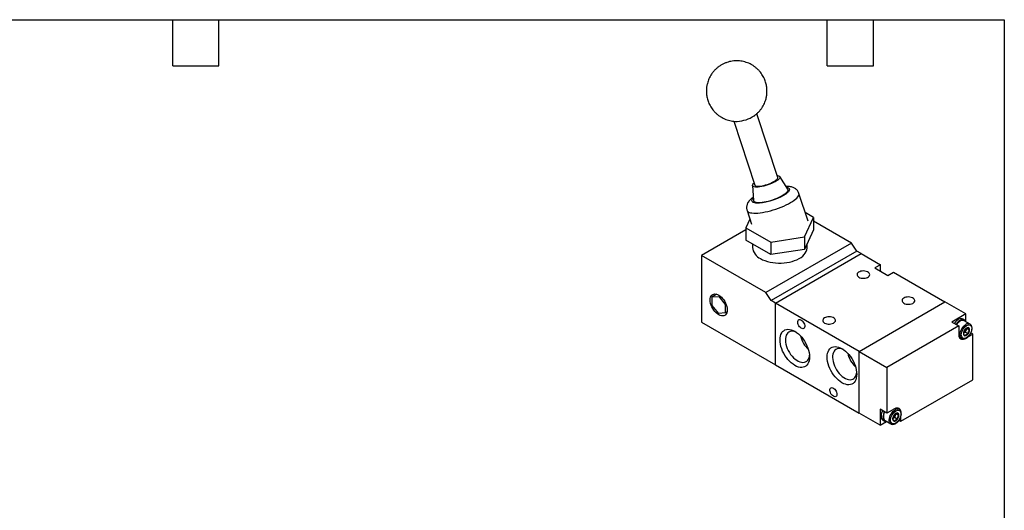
# Model space of a CAD drawing. Header units: millimetres. Extents: x 13 to 546, y 13 to 419.
# Tile 3 of 3: x 221 to 546, y 257 to 419. Entities that reach past the tile are written whole.
import ezdxf

# ---------------------------------------------------------------- set-up
doc = ezdxf.new("R2010")
doc.units = ezdxf.units.MM
doc.header["$LTSCALE"] = 2
doc.layers.add('TEXT', color=140, linetype='Continuous', lineweight=25)

msp = doc.modelspace()

# ---------------------------------------------------------------- linework, layer by layer
for p, q in [((471.362649, 367.029398), (464.470956, 388.074461)), ((456.866539, 385.589934), (463.759923, 364.539709)), ((474.704719, 363.199552), (472.036774, 367.351386)), ((463.02592, 364.400573), (463.330633, 359.474844)), ((481.351004, 352.594371), (478.355625, 361.741315)), ((461.249491, 356.139515), (462.736656, 351.598182)), ((483.197381, 353.82155), (480.425034, 355.421992)), ((462.208488, 353.21104), (460.890279, 350.371003)), ((480.208796, 347.382742), (483.197381, 353.82155)), ((483.197381, 353.82155), (483.197381, 349.738846)), ((495.731907, 345.359583), (483.197381, 352.595611)), ((460.890279, 349.738183), (446.234432, 341.277542)), ((460.890279, 350.371003), (469.055245, 345.657469)), ((460.890279, 350.371003), (460.890279, 346.288299)), ((483.197381, 349.738846), (480.208796, 343.300038)), ((469.055245, 341.574765), (460.890279, 346.288299)), ((463.04383, 345.045081), (463.04383, 343.930869)), ((495.731907, 345.359583), (467.447636, 329.031421)), ((469.055245, 345.657469), (480.208796, 347.382742)), ((469.055245, 345.657469), (469.055245, 341.574765)), ((480.208796, 347.382742), (480.208796, 343.300038)), ((481.04383, 343.930869), (481.04383, 345.099092)), ((497.499674, 342.705991), (495.731907, 345.359583)), ((446.234432, 341.277542), (446.234432, 319.23094)), ((467.447636, 329.031421), (446.234432, 341.277542)), ((480.208796, 343.300038), (469.055245, 341.574765)), ((497.499674, 342.705991), (469.215403, 326.377829)), ((470.629616, 325.561421), (498.913888, 341.889583)), ((498.913888, 341.889583), (497.499674, 342.705991)), ((498.913888, 341.889583), (505.277849, 338.215746)), ((505.277849, 338.215746), (503.439371, 337.154416)), ((505.277849, 336.174394), (505.277849, 338.215746)), ((503.439371, 337.154416), (507.682012, 334.705192)), ((505.207425, 336.13374), (505.277849, 336.174394)), ((505.277849, 336.174394), (505.279017, 336.092411)), ((507.682012, 334.705192), (509.520489, 335.766522)), ((509.520489, 335.766522), (526.491052, 325.969625)), ((451.291472, 328.464506), (449.769966, 327.586159)), ((469.215403, 326.377829), (467.447636, 329.031421)), ((449.769966, 327.586159), (451.891287, 327.775837)), ((449.769966, 324.757579), (449.769966, 327.586159)), ((452.231889, 327.972462), (451.891287, 327.775837)), ((451.891287, 327.775837), (454.012607, 325.136935)), ((454.275874, 325.288916), (454.012607, 325.136935)), ((454.012607, 325.136935), (454.012607, 322.308354)), ((470.629616, 325.561421), (469.215403, 326.377829)), ((470.629616, 305.1479), (470.629616, 325.561421)), ((498.206781, 309.641463), (470.629616, 325.561421)), ((498.206781, 309.641463), (526.491052, 325.969625)), ((533.420698, 321.969225), (526.491052, 325.969625)), ((451.891287, 322.118676), (449.769966, 324.757579)), ((454.012607, 322.308354), (451.891287, 322.118676)), ((454.637193, 322.66892), (454.012607, 322.308354)), ((533.420698, 321.969225), (528.824504, 319.315899)), ((533.420698, 319.525971), (533.420698, 321.969225)), ((446.234432, 319.23094), (470.629616, 305.1479)), ((528.824504, 319.315899), (531.087246, 318.009646)), ((533.011388, 319.954201), (532.445703, 320.280765)), ((534.795587, 318.635538), (532.886398, 319.737689)), ((531.087246, 318.009646), (507.399169, 304.33481)), ((531.087246, 318.009646), (531.087246, 315.151753)), ((532.713592, 315.641432), (532.612634, 315.58315)), ((532.615737, 315.591216), (532.713592, 315.641432)), ((533.223902, 315.936028), (532.713592, 315.641432)), ((533.479057, 316.593664), (533.223902, 315.936028)), ((534.134844, 315.410152), (533.223902, 315.936028)), ((533.734212, 317.2513), (533.479057, 316.593664)), ((533.734212, 317.2513), (534.645154, 316.725424)), ((534.235029, 314.519307), (535.68344, 315.355457)), ((535.68344, 315.355457), (535.065446, 315.712217)), ((535.68344, 300.249452), (535.68344, 315.355457)), ((531.234151, 314.340831), (532.04581, 313.872269)), ((532.083038, 313.851912), (532.04581, 313.872269)), ((498.206781, 309.641463), (507.399169, 304.33481)), ((498.206781, 289.227942), (498.206781, 309.641463)), ((470.629616, 305.1479), (498.206781, 289.227942)), ((507.399169, 304.33481), (507.399169, 289.228805)), ((511.995363, 286.574616), (535.68344, 300.249452)), ((505.136427, 285.227542), (498.206781, 289.227942)), ((507.399169, 289.228805), (505.136427, 290.535058)), ((505.136427, 290.535058), (505.136427, 285.227542)), ((509.874043, 290.657519), (507.399169, 289.228805)), ((510.399689, 289.082831), (510.144533, 288.425195)), ((510.399689, 289.082831), (511.31063, 288.556956)), ((511.461063, 290.46707), (510.649403, 290.935631)), ((505.136427, 285.227542), (507.252514, 286.449133)), ((506.111423, 286.916003), (506.677108, 286.58944)), ((506.802098, 286.805952), (508.711286, 285.703801)), ((509.379068, 287.472963), (509.27811, 287.414682)), ((509.281213, 287.422747), (509.379068, 287.472963)), ((509.889378, 287.767559), (509.379068, 287.472963)), ((510.144533, 288.425195), (509.889378, 287.767559)), ((510.80032, 287.241684), (509.889378, 287.767559)), ((511.379877, 286.929928), (511.995363, 286.574616)), ((511.995363, 286.574616), (511.995363, 288.242279)), ((508.748514, 285.683443), (508.711286, 285.703801))]:
    msp.add_line(p, q)
at = {"flags": 128}
for points in [[(471.139528, 367.71074), (471.330134, 367.687002), (471.657523, 367.608562), (471.897607, 367.491247), (472.04527, 367.337557), (472.097365, 367.150767), (472.052782, 366.934858), (471.912469, 366.694433), (471.679419, 366.434615), (471.358598, 366.160942), (470.956844, 365.879248), (470.48272, 365.595535), (469.94633, 365.31585), (469.359107, 365.046156), (468.733567, 364.792198), (468.083041, 364.559392), (467.421396, 364.352697), (466.762732, 364.17652), (466.121087, 364.034615), (465.510138, 363.930008), (464.942906, 363.864926), (464.43148, 363.840759), (463.98676, 363.858019), (463.618225, 363.916341), (463.33373, 364.01448), (463.139337, 364.150346), (463.039191, 364.321041), (463.035425, 364.522929), (463.128121, 364.751706), (463.315301, 365.002497), (463.536802, 365.221051)], [(463.759923, 364.539709), (463.766297, 364.522058), (463.877368, 364.374873), (464.07915, 364.262398), (464.366674, 364.187404), (464.732859, 364.151737), (465.16869, 364.156276), (465.663434, 364.200908), (466.20491, 364.284534), (466.779784, 364.405096), (467.373902, 364.559625), (467.972633, 364.744316), (468.561236, 364.954621), (469.125217, 365.185361), (469.650688, 365.430856), (470.124712, 365.68506), (470.535615, 365.941713), (470.873281, 366.194497), (471.129394, 366.437187), (471.297649, 366.663807), (471.373902, 366.868776), (471.362649, 367.029398)], [(474.316855, 363.803143), (474.332909, 363.801405), (474.862278, 363.629314), (475.1819, 363.354145), (475.250968, 362.983656), (475.05711, 362.538397), (474.868561, 362.298876), (474.620397, 362.048144), (473.987829, 361.545624), (473.221034, 361.060117), (472.315154, 360.580009), (471.236728, 360.094793), (470.026946, 359.634545), (468.750968, 359.231286), (467.487912, 358.912501), (466.890775, 358.791494), (466.315303, 358.69525), (465.293984, 358.583345), (464.459273, 358.568468), (464.459273, 358.568468)], [(461.249491, 356.139515), (461.263832, 356.099801), (461.407352, 355.87071), (461.642852, 355.675251), (461.967752, 355.515566), (462.378491, 355.393404), (462.87057, 355.310104), (463.438597, 355.266579), (464.076349, 355.263304), (464.776839, 355.300317), (465.532391, 355.377212), (466.334728, 355.493146), (467.17506, 355.646849), (468.044179, 355.836637), (468.932563, 356.06043), (469.830479, 356.315777), (470.728089, 356.599881), (471.615559, 356.909627), (472.483165, 357.241624), (473.321402, 357.592233), (474.121085, 357.957612), (474.873454, 358.33376), (475.570266, 358.716554), (476.203884, 359.101801), (476.767369, 359.485279), (477.254546, 359.862788), (477.660077, 360.230192), (477.97952, 360.583464), (478.209374, 360.918735), (478.347121, 361.23233), (478.391252, 361.520815), (478.355625, 361.741315)], [(463.330633, 359.474844), (463.332398, 359.453585), (463.402104, 359.250545), (463.564637, 359.079873), (463.81733, 358.944371), (464.156033, 358.846265), (464.575185, 358.787164), (465.067903, 358.768041), (465.626096, 358.789207), (466.2406, 358.850317), (466.901323, 358.950367), (467.597418, 359.087713), (468.317454, 359.260101), (469.049608, 359.464699), (469.781858, 359.698149), (470.502181, 359.956618), (471.198749, 360.23586), (471.860124, 360.531292), (472.475447, 360.838062), (473.034614, 361.151132), (473.528443, 361.465363), (473.948826, 361.775594), (474.288861, 362.076732), (474.542963, 362.363832), (474.706961, 362.63218), (474.778161, 362.877369), (474.755395, 363.095374), (474.704719, 363.199552)], [(465.679869, 340.257032), (466.379946, 339.893137), (467.142079, 339.573481), (467.957915, 339.301565), (468.818518, 339.080368), (469.714458, 338.912315), (470.63592, 338.799246), (471.572806, 338.7424), (472.514853, 338.7424), (473.45174, 338.799246), (474.373201, 338.912315), (475.269141, 339.080368), (476.129744, 339.301565), (476.945581, 339.573481), (477.707713, 339.893137), (478.407791, 340.257032), (479.038144, 340.661178), (479.591865, 341.101148), (480.062889, 341.57212), (480.446054, 342.068936), (480.737162, 342.586151), (480.933025, 343.118099), (481.031496, 343.658952), (481.04383, 343.930869)], [(498.13607, 334.092885), (498.490002, 333.928648), (498.896817, 333.812174), (499.337494, 333.748908), (499.791428, 333.741809), (500.237392, 333.791209), (500.654534, 333.894799), (501.023349, 334.047733), (501.326591, 334.242862), (501.550082, 334.471062), (501.68337, 334.721661), (501.720224, 334.982942), (501.658921, 335.242689), (501.502326, 335.488755), (501.257762, 335.709635), (500.936665, 335.895), (500.554049, 336.036184), (500.127804, 336.126584), (499.677861, 336.161974), (499.225259, 336.140698), (498.791161, 336.063752), (498.395866, 335.934734), (498.057856, 335.759676), (497.792936, 335.546764), (497.613495, 335.305953), (497.527922, 335.048503), (497.540219, 334.786453), (497.64981, 334.532055), (497.851572, 334.297206), (498.13607, 334.092885)], [(451.891287, 328.193007), (452.330985, 327.899214), (452.759856, 327.532734), (453.16734, 327.102591), (453.543404, 326.619377), (453.878787, 326.094989), (454.165231, 325.542341), (454.395683, 324.975039), (454.564468, 324.407054), (454.667431, 323.85237), (454.702036, 323.324646), (454.667431, 322.836876), (454.564468, 322.40107), (454.395683, 322.02796), (454.165231, 321.726733), (453.878787, 321.504806), (453.543404, 321.367643), (453.16734, 321.318623), (452.759856, 321.358951), (452.330985, 321.487635), (451.891287, 321.701507), (451.451589, 321.9953), (451.022717, 322.36178), (450.615233, 322.791923), (450.23917, 323.275137), (449.903787, 323.799525), (449.617343, 324.352173), (449.386891, 324.919474), (449.218105, 325.48746), (449.115142, 326.042144), (449.080537, 326.569868), (449.115142, 327.057638), (449.218105, 327.493444), (449.386891, 327.866553), (449.617343, 328.167781), (449.903787, 328.389708), (450.23917, 328.52687), (450.615233, 328.575891), (451.022717, 328.535563), (451.451589, 328.406878), (451.891287, 328.193007)], [(512.985313, 325.5206), (513.339244, 325.356363), (513.74606, 325.239888), (514.186737, 325.176623), (514.64067, 325.169524), (515.086634, 325.218924), (515.503776, 325.322513), (515.872591, 325.475448), (516.175833, 325.670577), (516.399324, 325.898776), (516.532612, 326.149376), (516.569467, 326.410657), (516.508163, 326.670404), (516.351568, 326.91647), (516.107005, 327.13735), (515.785908, 327.322715), (515.403291, 327.463899), (514.977046, 327.554299), (514.527103, 327.589688), (514.074502, 327.568413), (513.640404, 327.491467), (513.245108, 327.362449), (512.907098, 327.187391), (512.642179, 326.974478), (512.462737, 326.733667), (512.377164, 326.476218), (512.389461, 326.214168), (512.499053, 325.95977), (512.700814, 325.724921), (512.985313, 325.5206)], [(479.114898, 317.274328), (478.824745, 317.484157), (478.552823, 317.765458), (478.316219, 318.100554), (478.129798, 318.468391), (478.005275, 318.845855), (477.950474, 319.20923), (477.968837, 319.535684), (478.059212, 319.804703), (478.21592, 319.999385), (478.429113, 320.107497), (478.685397, 320.122246), (478.968668, 320.042705), (479.261127, 319.873872), (479.544398, 319.626355), (479.800682, 319.315707), (480.013876, 318.961448), (480.170583, 318.585835), (480.260958, 318.212471), (480.279322, 317.864815), (480.22452, 317.564712), (480.099997, 317.331019), (479.913577, 317.178419), (479.676972, 317.1165), (479.405051, 317.149154), (479.114898, 317.274328)], [(486.822362, 318.989335), (487.176293, 318.825098), (487.583109, 318.708623), (488.023786, 318.645358), (488.477719, 318.638259), (488.923683, 318.687659), (489.340825, 318.791248), (489.70964, 318.944183), (490.012882, 319.139312), (490.236373, 319.367512), (490.369662, 319.618111), (490.406516, 319.879392), (490.345212, 320.139139), (490.188618, 320.385205), (489.944054, 320.606085), (489.622957, 320.79145), (489.24034, 320.932634), (488.814095, 321.023034), (488.364153, 321.058424), (487.911551, 321.037148), (487.477453, 320.960202), (487.082157, 320.831184), (486.744147, 320.656126), (486.479228, 320.443214), (486.299786, 320.202403), (486.214213, 319.944953), (486.22651, 319.682903), (486.336102, 319.428505), (486.537863, 319.193656), (486.822362, 318.989335)], [(532.445703, 320.280765), (532.224206, 320.375453), (531.891379, 320.421287), (531.526352, 320.373859), (531.141555, 320.234784), (530.750094, 320.008798), (530.365298, 319.703597), (530.000271, 319.329573), (529.667444, 318.899465), (529.633128, 318.84909)], [(533.485926, 319.391589), (533.315093, 319.686801), (533.079185, 319.911354), (532.789891, 320.048889), (532.457064, 320.094723), (532.092037, 320.047295), (531.707241, 319.90822), (531.315779, 319.682235), (530.930983, 319.377033), (530.565956, 319.00301), (530.233129, 318.572902), (530.198813, 318.522527)], [(532.04581, 313.872269), (531.95111, 313.935047), (531.736674, 314.158994), (531.583103, 314.458656), (531.495947, 314.823203), (531.478357, 315.239459), (531.530968, 315.69238), (531.651879, 316.165595), (531.83672, 316.642003), (532.07881, 317.104383), (532.369399, 317.536025), (532.697985, 317.921328), (533.052691, 318.246366), (533.420698, 318.499391)], [(476.993577, 316.253453), (477.58168, 315.872869), (478.161207, 315.415677), (478.723708, 314.888543), (479.260979, 314.299154), (479.765186, 313.656105), (480.228977, 312.968772), (480.645589, 312.24718), (481.008946, 311.50185), (481.31375, 310.74365), (481.555556, 309.983637), (481.730838, 309.232894), (481.83704, 308.502369), (481.872614, 307.802713), (481.83704, 307.14413), (481.730838, 306.536223), (481.555556, 305.987856), (481.31375, 305.507027), (481.008946, 305.100747), (480.645589, 304.774939), (480.228977, 304.534356), (479.765186, 304.382506), (479.260979, 304.321602), (478.723708, 304.352533), (478.161207, 304.474849), (477.58168, 304.686764), (476.993577, 304.985189), (476.405474, 305.365773), (475.825947, 305.822965), (475.263447, 306.350099), (474.726176, 306.939488), (474.221969, 307.582537), (473.758177, 308.26987), (473.341566, 308.991462), (472.978209, 309.736792), (472.673405, 310.494992), (472.431599, 311.255005), (472.256316, 312.005748), (472.150114, 312.736273), (472.114541, 313.435929), (472.150114, 314.094512), (472.256316, 314.702419), (472.431599, 315.250786), (472.673405, 315.731615), (472.978209, 316.137895), (473.341566, 316.463703), (473.758177, 316.704286), (474.221969, 316.856136), (474.726176, 316.91704), (475.263447, 316.886109), (475.825947, 316.763793), (476.405474, 316.551878), (476.993577, 316.253453)], [(477.461998, 315.957013), (477.352432, 316.005028), (476.830296, 316.183897), (476.326964, 316.272639), (475.851418, 316.269672), (475.412145, 316.175047), (475.016984, 315.990453), (474.672985, 315.719185), (474.386288, 315.366084), (474.162008, 314.937449), (474.004149, 314.440931), (473.915527, 313.88539), (473.897723, 313.280739), (473.951055, 312.637769), (474.074572, 311.967952), (474.266069, 311.283243), (474.522129, 310.595859), (474.838183, 309.918068), (475.20859, 309.261964), (475.626741, 308.639255), (476.085174, 308.061054), (476.575708, 307.537679), (477.08959, 307.07847), (477.617648, 306.69162), (478.150461, 306.384034), (478.67852, 306.1612), (479.192401, 306.027094), (479.682935, 305.984111), (480.141368, 306.033016), (480.559519, 306.172938), (480.929927, 306.401379), (481.245981, 306.714262), (481.502041, 307.106005), (481.693538, 307.569617), (481.817055, 308.096824), (481.850152, 308.355684)], [(531.087246, 315.151753), (531.128007, 314.697386), (531.248722, 314.307541), (531.444753, 313.9972), (531.708566, 313.778289), (532.030024, 313.65922), (532.396772, 313.64457), (532.62047, 313.683259)], [(534.667823, 316.728931), (534.632556, 317.017905), (534.52916, 317.246468), (534.364681, 317.399044), (534.150327, 317.465235), (533.900706, 317.44053), (533.632831, 317.326613), (533.364955, 317.131248), (533.115334, 316.867747), (532.900981, 316.554068), (532.736501, 316.211588), (532.633105, 315.863646), (532.597838, 315.533954), (532.633105, 315.24498), (532.736501, 315.016417), (532.900981, 314.863841), (533.115334, 314.79765), (533.364955, 314.822355), (533.632831, 314.936272), (533.900706, 315.131638), (534.150327, 315.395138), (534.364681, 315.708817), (534.52916, 316.051297), (534.632556, 316.399239), (534.667823, 316.728931)], [(492.549927, 310.539127), (493.138029, 310.158543), (493.717556, 309.701351), (494.280057, 309.174217), (494.817328, 308.584828), (495.321535, 307.941779), (495.785326, 307.254447), (496.201938, 306.532854), (496.565295, 305.787524), (496.870099, 305.029324), (497.111905, 304.269311), (497.287187, 303.518568), (497.39339, 302.788043), (497.428963, 302.088387), (497.39339, 301.429804), (497.287187, 300.821897), (497.111905, 300.27353), (496.870099, 299.792701), (496.565295, 299.386421), (496.201938, 299.060613), (495.785326, 298.82003), (495.321535, 298.66818), (494.817328, 298.607276), (494.280057, 298.638208), (493.717556, 298.760523), (493.138029, 298.972438), (492.549927, 299.270863), (491.961824, 299.651447), (491.382297, 300.108639), (490.819796, 300.635773), (490.282525, 301.225162), (489.778318, 301.868211), (489.314527, 302.555544), (488.897915, 303.277136), (488.534558, 304.022466), (488.229754, 304.780666), (487.987948, 305.540679), (487.812666, 306.291422), (487.706463, 307.021947), (487.67089, 307.721603), (487.706463, 308.380186), (487.812666, 308.988093), (487.987948, 309.53646), (488.229754, 310.017289), (488.534558, 310.423569), (488.897915, 310.749377), (489.314527, 310.98996), (489.778318, 311.14181), (490.282525, 311.202714), (490.819796, 311.171783), (491.382297, 311.049467), (491.961824, 310.837552), (492.549927, 310.539127)], [(493.018348, 310.242687), (492.908781, 310.290702), (492.386645, 310.469571), (491.883313, 310.558313), (491.407768, 310.555346), (490.968495, 310.460721), (490.573333, 310.276127), (490.229334, 310.004859), (489.942637, 309.651758), (489.718358, 309.223123), (489.560498, 308.726605), (489.471876, 308.171064), (489.454072, 307.566413), (489.507404, 306.923443), (489.630921, 306.253626), (489.822418, 305.568917), (490.078478, 304.881533), (490.394532, 304.203742), (490.764939, 303.547638), (491.18309, 302.924929), (491.641523, 302.346728), (492.132057, 301.823353), (492.645939, 301.364144), (493.173998, 300.977294), (493.70681, 300.669708), (494.234869, 300.446874), (494.748751, 300.312768), (495.239285, 300.269785), (495.697718, 300.31869), (496.115869, 300.458612), (496.486276, 300.687053), (496.80233, 300.999936), (497.05839, 301.391679), (497.249887, 301.855291), (497.373404, 302.382498), (497.406502, 302.641358)], [(489.721499, 294.820451), (489.431346, 295.03028), (489.159425, 295.31158), (488.92282, 295.646677), (488.7364, 296.014513), (488.611877, 296.391978), (488.557075, 296.755353), (488.575439, 297.081807), (488.665814, 297.350826), (488.822521, 297.545508), (489.035715, 297.65362), (489.291999, 297.668369), (489.57527, 297.588828), (489.867729, 297.419995), (490.151, 297.172478), (490.407284, 296.86183), (490.620477, 296.50757), (490.777185, 296.131958), (490.86756, 295.758594), (490.885923, 295.410938), (490.831122, 295.110835), (490.706599, 294.877142), (490.520178, 294.724541), (490.283574, 294.662623), (490.011652, 294.695276), (489.721499, 294.820451)], [(505.945035, 290.068258), (505.807718, 289.762523), (505.633229, 289.257138), (505.5261, 288.760506), (505.489981, 288.289537), (505.5261, 287.860272), (505.633229, 287.487327), (505.807718, 287.183403), (506.043626, 286.95885), (506.111423, 286.916003)], [(506.510721, 289.741695), (506.373403, 289.43596), (506.198914, 288.930575), (506.091786, 288.433942), (506.055666, 287.962974), (506.091786, 287.533709), (506.198914, 287.160764), (506.373403, 286.85684), (506.609312, 286.632287), (506.898605, 286.494752), (507.231433, 286.448918), (507.401626, 286.459852)], [(506.636687, 289.668976), (506.593008, 289.575685), (506.408167, 289.099278), (506.287256, 288.626062), (506.234645, 288.173141), (506.252235, 287.756885), (506.339391, 287.392338), (506.492962, 287.092676), (506.707398, 286.86873), (506.802098, 286.805952)], [(508.711286, 285.703801), (508.616587, 285.766579), (508.402151, 285.990525), (508.248579, 286.290187), (508.161424, 286.654734), (508.143834, 287.07099), (508.196445, 287.523911), (508.317356, 287.997127), (508.502196, 288.473534), (508.744286, 288.935915), (509.034875, 289.367557), (509.363461, 289.75286), (509.718167, 290.077898), (510.086175, 290.330923)], [(511.333299, 288.560462), (511.298032, 288.849436), (511.194636, 289.078), (511.030157, 289.230575), (510.815803, 289.296767), (510.566182, 289.272062), (510.298307, 289.158145), (510.030431, 288.962779), (509.780811, 288.699278), (509.566457, 288.385599), (509.401977, 288.043119), (509.298581, 287.695178), (509.263315, 287.365486), (509.298581, 287.076512), (509.401977, 286.847949), (509.566457, 286.695373), (509.780811, 286.629182), (510.030431, 286.653886), (510.298307, 286.767803), (510.566182, 286.963169), (510.815803, 287.22667), (511.030157, 287.540349), (511.194636, 287.882829), (511.298032, 288.230771), (511.333299, 288.560462)], [(511.919065, 290.039531), (511.833887, 290.276721), (511.637856, 290.587062), (511.374043, 290.805973), (511.052585, 290.925041), (510.685837, 290.939691), (510.287892, 290.84936), (509.874043, 290.657519)]]:
    msp.add_lwpolyline(points, dxfattribs=at)
for centre, radius, start, end in [((457.267232, 397.218482), 11.705314, 273.51179064, 302.77127501), ((467.501491, 344.346696), 4.477014, 185.32933919, 245.99080176), ((533.534072, 316.330276), 3.846029, 121.72771106, 146.55778196), ((532.314658, 318.501181), 1.362292, 65.18496645, 126.12549198), ((534.220799, 317.4377), 1.329417, 64.83443948, 127.00201501), ((531.678912, 317.256956), 1.918457, 302.63797059, 339.77288621), ((532.056378, 317.184192), 1.54037, 337.45754817, 1.62766788), ((487.616029, 316.751532), 8.956302, 193.17788823, 226.81673524), ((503.173816, 311.038036), 8.956854, 193.19244617, 226.8021773), ((510.886275, 289.269231), 1.329417, 64.83443948, 127.00201501), ((508.721854, 289.015724), 1.54037, 337.45754817, 1.62766788), ((508.344388, 289.088487), 1.918457, 302.63797059, 339.77288621)]:
    msp.add_arc(centre, radius, start, end)
for points, knots in [([(467.811701, 395.145905), (467.815726, 395.467386), (467.821382, 395.919271), (467.767923, 396.585876), (467.69453, 397.155119), (467.560519, 397.829984), (467.369052, 398.531951), (467.11202, 399.255175), (466.78686, 399.983573), (466.391989, 400.704734), (465.927444, 401.407272), (465.394591, 402.080801), (464.796013, 402.715794), (464.135377, 403.303549), (463.417295, 403.836189), (462.647205, 404.30667), (461.831236, 404.708789), (460.976101, 405.037188), (460.088978, 405.287351), (459.177417, 405.455591), (458.249237, 405.539035), (457.312444, 405.535592), (456.375141, 405.443919), (455.445451, 405.263369), (454.531444, 404.993914), (453.641067, 404.636045), (452.782092, 404.190639), (451.991052, 403.67752), (451.273072, 403.110565), (450.630801, 402.504114), (450.045737, 401.844924), (449.522747, 401.139479), (449.066384, 400.395798), (448.681138, 399.62509), (448.372448, 398.847907), (448.150317, 398.119242), (448.00365, 397.476078), (447.902693, 396.867581), (447.848036, 396.359398), (447.831977, 396.029109), (447.826749, 395.921578)], [0, 0, 0, 0, 0.03068477, 0.0431316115, 0.0638478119, 0.085477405, 0.1088018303, 0.1332898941, 0.158722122, 0.1849173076, 0.2117389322, 0.2390795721, 0.2668532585, 0.2949905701, 0.323435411, 0.3521427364, 0.3810768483, 0.4102100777, 0.4395217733, 0.4689975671, 0.4986289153, 0.528412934, 0.5583525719, 0.5884571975, 0.6187437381, 0.649238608, 0.6799808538, 0.7110273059, 0.7391602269, 0.7672572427, 0.7952964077, 0.8232432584, 0.8510339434, 0.8785379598, 0.905445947, 0.930818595, 0.951226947, 0.9684145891, 0.9897168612, 1, 1, 1, 1]), ([(447.826749, 395.921578), (447.822724, 395.600097), (447.817068, 395.148212), (447.870527, 394.481607), (447.94392, 393.912365), (448.077931, 393.2375), (448.269398, 392.535533), (448.52643, 391.812309), (448.85159, 391.083911), (449.246461, 390.36275), (449.711006, 389.660211), (450.243859, 388.986682), (450.842436, 388.35169), (451.503073, 387.763935), (452.221155, 387.231292), (452.991245, 386.760824), (453.807214, 386.358655), (454.662347, 386.030443), (455.549479, 385.779576), (456.461006, 385.613986), (457.285976, 385.530971), (457.804579, 385.541215), (458.012864, 385.545329)], [0, 0, 0, 0, 0.0591778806, 0.083182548, 0.1231352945, 0.1648495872, 0.209832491, 0.2570595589, 0.306107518, 0.3566268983, 0.4083544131, 0.4610828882, 0.5146465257, 0.5689114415, 0.6237694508, 0.6791336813, 0.7349352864, 0.7911209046, 0.8476507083, 0.9044969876, 0.9616432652, 1, 1, 1, 1]), ([(463.580368, 387.365375), (463.608238, 387.383285), (463.883908, 387.560433), (464.362322, 387.961482), (465.008465, 388.56215), (465.592495, 389.222885), (466.115761, 389.927917), (466.57205, 390.671709), (466.957316, 391.442387), (467.266001, 392.219578), (467.488133, 392.948241), (467.6348, 393.591405), (467.735757, 394.199902), (467.790413, 394.708085), (467.806473, 395.038374), (467.811701, 395.145905)], [0, 0, 0, 0, 0.010830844, 0.1071313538, 0.2033089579, 0.2992885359, 0.3949521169, 0.490081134, 0.5842288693, 0.6763363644, 0.7631883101, 0.8330472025, 0.8918814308, 0.9648002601, 1, 1, 1, 1]), ([(478.352874, 361.736219), (478.348374, 361.754428), (478.302735, 361.939101), (478.134716, 362.270755), (477.846676, 362.711314), (477.485579, 363.086052), (477.079503, 363.395057), (476.633817, 363.642595), (476.12921, 363.840098), (475.559456, 363.985864), (474.945206, 364.069051), (474.463021, 364.101451), (474.186584, 364.096022), (474.129374, 364.094898)], [0, 0, 0, 0, 0.0098481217, 0.0998804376, 0.1924367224, 0.2890218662, 0.3802542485, 0.4773351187, 0.5844421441, 0.7067892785, 0.8416920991, 0.9672372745, 1, 1, 1, 1]), ([(463.264738, 360.540056), (463.250807, 360.530361), (463.076599, 360.409125), (462.773232, 360.161161), (462.356319, 359.78586), (461.984912, 359.38053), (461.668648, 358.951148), (461.419111, 358.505548), (461.237678, 358.045601), (461.124701, 357.568434), (461.087539, 357.076534), (461.121771, 356.592473), (461.210906, 356.286175), (461.253235, 356.14072)], [0, 0, 0, 0, 0.0096764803, 0.1210076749, 0.2359668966, 0.3528777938, 0.4629508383, 0.5629976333, 0.6559549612, 0.7452130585, 0.833019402, 0.9207043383, 1, 1, 1, 1]), ([(464.459273, 358.568468), (464.220132, 358.58694), (463.727526, 358.624989), (463.206683, 358.802704), (462.884981, 359.076623), (462.813509, 359.446988), (462.985137, 359.821005), (463.172656, 360.075731), (463.271522, 360.174354), (463.28644, 360.189236)], [0, 0, 0, 0, 0.1647637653, 0.3393968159, 0.5212900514, 0.7070433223, 0.8927965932, 0.9838234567, 1, 1, 1, 1]), ([(533.632831, 318.131968), (534.588974, 318.683938), (535.365242, 318.235662), (535.365242, 316.027423), (534.588974, 314.682888), (533.632831, 314.130918)], [0, 0, 0, 0, 0.5, 0.5, 1, 1, 1, 1]), ([(534.905613, 315.396681), (534.984005, 315.542342), (535.09417, 315.74704), (535.221641, 316.059311), (535.313029, 316.325539), (535.392369, 316.639028), (535.442953, 316.958491), (535.459439, 317.278339), (535.437434, 317.58875), (535.373241, 317.882023), (535.264124, 318.152642), (535.103292, 318.388541), (534.939024, 318.555973), (534.815921, 318.615638), (534.7786, 318.633727)], [0, 0, 0, 0, 0.1170225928, 0.164452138, 0.2424899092, 0.3223923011, 0.407073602, 0.4943742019, 0.5836623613, 0.6745311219, 0.7668076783, 0.8607962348, 0.9577981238, 1, 1, 1, 1]), ([(533.632831, 314.130918), (532.676687, 313.578947), (531.900419, 314.027223), (531.900419, 316.235462), (532.676687, 317.579997), (533.632831, 318.131968)], [0, 0, 0, 0, 0.5, 0.5, 1, 1, 1, 1]), ([(532.095862, 313.856602), (532.136939, 313.832876), (532.264306, 313.759311), (532.515781, 313.713777), (532.830225, 313.717226), (533.153562, 313.793667), (533.471786, 313.92977), (533.775007, 314.115232), (534.059732, 314.340192), (534.302047, 314.57602), (534.507679, 314.812762), (534.707923, 315.074036), (534.832111, 315.276721), (534.905613, 315.396681)], [0, 0, 0, 0, 0.0493921, 0.1531519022, 0.2585188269, 0.3642043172, 0.4681220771, 0.5686818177, 0.6639922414, 0.7585741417, 0.8278665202, 0.8981214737, 1, 1, 1, 1]), ([(533.114223, 316.862313), (532.982792, 316.675325), (532.867492, 316.475088), (532.693729, 316.027928), (532.639173, 315.789874), (532.603912, 315.547041)], [0, 0, 0, 0, 0.5, 0.5, 1, 1, 1, 1]), ([(532.603912, 315.547041), (532.639129, 315.456257), (532.692974, 315.353665), (532.866295, 315.106873), (532.982628, 314.96747), (533.114223, 314.820961)], [0, 0, 0, 0, 0.5, 0.5, 1, 1, 1, 1]), ([(534.134844, 317.451504), (533.919985, 317.383039), (533.719762, 317.303031), (533.371413, 317.101934), (533.232821, 316.986348), (533.114223, 316.862313)], [0, 0, 0, 0, 0.5, 0.5, 1, 1, 1, 1]), ([(533.114223, 314.820961), (533.232821, 314.944996), (533.371413, 315.060582), (533.719762, 315.261679), (533.919985, 315.341687), (534.134844, 315.410152)], [0, 0, 0, 0, 0.5, 0.5, 1, 1, 1, 1]), ([(534.645154, 316.725424), (534.513723, 316.871751), (534.398423, 317.009821), (534.22466, 317.256868), (534.170104, 317.360608), (534.134844, 317.451504)], [0, 0, 0, 0, 0.5, 0.5, 1, 1, 1, 1]), ([(534.134844, 315.410153), (534.17006, 315.652683), (534.223905, 315.888398), (534.397227, 316.335813), (534.513559, 316.538204), (534.645154, 316.725424)], [0, 0, 0, 0, 0.5, 0.5, 1, 1, 1, 1]), ([(510.298307, 285.962449), (509.342163, 285.410479), (508.565895, 285.858754), (508.565895, 288.066994), (509.342163, 289.411529), (510.298307, 289.963499)], [0, 0, 0, 0, 0.5, 0.5, 1, 1, 1, 1]), ([(510.80032, 289.283036), (510.585461, 289.214571), (510.385238, 289.134563), (510.03689, 288.933465), (509.898297, 288.81788), (509.779699, 288.693844)], [0, 0, 0, 0, 0.5, 0.5, 1, 1, 1, 1]), ([(510.298307, 289.963499), (511.254451, 290.515469), (512.030718, 290.067194), (512.030718, 287.858954), (511.254451, 286.514419), (510.298307, 285.962449)], [0, 0, 0, 0, 0.5, 0.5, 1, 1, 1, 1]), ([(511.31063, 288.556956), (511.179199, 288.703283), (511.063899, 288.841352), (510.890136, 289.088399), (510.835581, 289.192139), (510.80032, 289.283036)], [0, 0, 0, 0, 0.5, 0.5, 1, 1, 1, 1]), ([(511.571089, 287.228213), (511.649481, 287.373874), (511.759646, 287.578572), (511.887117, 287.890842), (511.978505, 288.157071), (512.057845, 288.47056), (512.10843, 288.790023), (512.124915, 289.109871), (512.102911, 289.420282), (512.038717, 289.713555), (511.929601, 289.984173), (511.768768, 290.220072), (511.6045, 290.387504), (511.481397, 290.44717), (511.444077, 290.465259)], [0, 0, 0, 0, 0.1170225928, 0.164452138, 0.2424899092, 0.3223923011, 0.407073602, 0.4943742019, 0.5836623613, 0.6745311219, 0.7668076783, 0.8607962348, 0.9577981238, 1, 1, 1, 1]), ([(508.761338, 285.688133), (508.802415, 285.664408), (508.929782, 285.590843), (509.181257, 285.545308), (509.495701, 285.548757), (509.819038, 285.625198), (510.137262, 285.761301), (510.440483, 285.946764), (510.725208, 286.171724), (510.967523, 286.407551), (511.173155, 286.644294), (511.373399, 286.905567), (511.497587, 287.108252), (511.571089, 287.228213)], [0, 0, 0, 0, 0.0493921, 0.1531519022, 0.2585188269, 0.3642043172, 0.4681220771, 0.5686818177, 0.6639922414, 0.7585741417, 0.8278665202, 0.8981214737, 1, 1, 1, 1]), ([(509.779699, 288.693844), (509.648268, 288.506857), (509.532968, 288.306619), (509.359205, 287.85946), (509.304649, 287.621406), (509.269389, 287.378572)], [0, 0, 0, 0, 0.5, 0.5, 1, 1, 1, 1]), ([(509.269389, 287.378572), (509.304606, 287.287789), (509.358451, 287.185196), (509.531772, 286.938404), (509.648104, 286.799002), (509.779699, 286.652492)], [0, 0, 0, 0, 0.5, 0.5, 1, 1, 1, 1]), ([(509.779699, 286.652492), (509.898297, 286.776528), (510.03689, 286.892113), (510.385239, 287.093211), (510.585461, 287.173219), (510.80032, 287.241684)], [0, 0, 0, 0, 0.5, 0.5, 1, 1, 1, 1]), ([(510.80032, 287.241684), (510.835537, 287.484215), (510.889382, 287.719929), (511.062703, 288.167344), (511.179035, 288.369735), (511.31063, 288.556956)], [0, 0, 0, 0, 0.5, 0.5, 1, 1, 1, 1])]:
    msp.add_open_spline(points, degree=3, knots=knots)
at = {"layer": 'TEXT'}
for p, q in [((12.7, 419.1), (546.1, 419.1)), ((271.78, 403.86), (271.78, 419.1)), ((287.02, 403.86), (287.02, 419.1)), ((487.68, 403.86), (487.68, 419.1)), ((502.92, 403.86), (502.92, 419.1)), ((546.1, 419.1), (546.1, 12.7)), ((271.78, 403.86), (287.02, 403.86)), ((487.68, 403.86), (502.92, 403.86))]:
    msp.add_line(p, q, dxfattribs=at)

doc.saveas('drawing.dxf')
